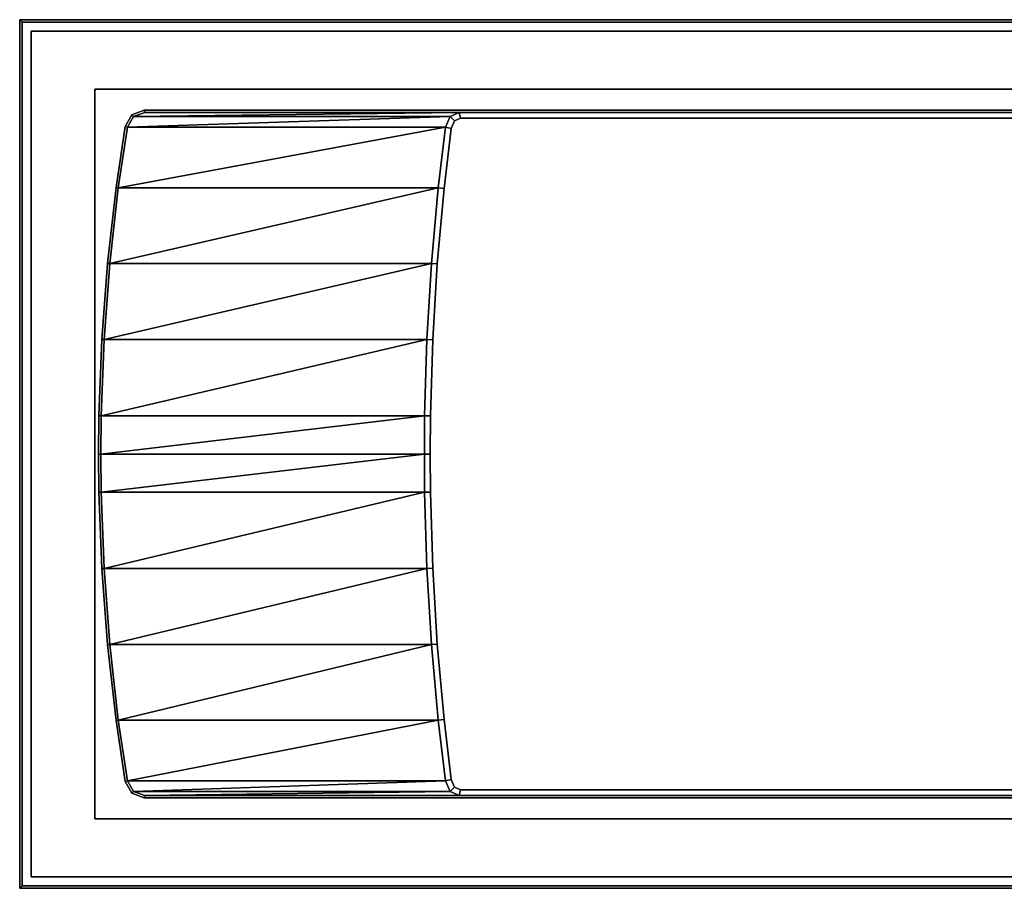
# Model space of a CAD drawing. Extents: x 0 to 1.7, y -0.75 to 0.
# Tile 1 of 5: x 0 to 0.85, y -0.75 to 0. Entities that reach past the tile are written whole.
import ezdxf

# ---------------------------------------------------------------- set-up
doc = ezdxf.new("R2010")
doc.units = 0
for name, color, linetype in [('L10_WANNE_700027_1', 7, 'CONTINUOUS'), ('L3_RAHMEN_700027', 7, 'CONTINUOUS'), ('L4_BODEN_700027', 7, 'CONTINUOUS'), ('L5_WANNE_700027_6', 7, 'CONTINUOUS'), ('L6_WANNE_700027_5', 7, 'CONTINUOUS'), ('L7_WANNE_700027_4', 7, 'CONTINUOUS'), ('L8_WANNE_700027_3', 7, 'CONTINUOUS'), ('L9_WANNE_700027_2', 7, 'CONTINUOUS')]:
    doc.layers.add(name, color=color, linetype=linetype)

msp = doc.modelspace()

# ---------------------------------------------------------------- linework, layer by layer
at = {"layer": 'L10_WANNE_700027_1', "color": 7, "invisible_edges": 12}
for points in [[(0, 0, 0.5581), (1.7, 0, 0.5581), (1.7, 0, 0.5251), (0, 0, 0.5581)], [(1.7, 0, 0.5251), (0, 0, 0.5251), (0, 0, 0.5581), (1.7, 0, 0.5251)], [(0, -0.75, 0.5581), (0, 0, 0.5581), (0, 0, 0.5251), (0, -0.75, 0.5581)], [(0, 0, 0.5251), (0, -0.75, 0.5251), (0, -0.75, 0.5581), (0, 0, 0.5251)], [(1.7, 0, 0.5581), (0, 0, 0.5581), (0.002, -0.002, 0.5601), (1.7, 0, 0.5581)], [(0, 0, 0.5581), (0, -0.75, 0.5581), (0.002, -0.748, 0.5601), (0, 0, 0.5581)], [(0.002, -0.748, 0.5601), (0.002, -0.002, 0.5601), (0, 0, 0.5581), (0.002, -0.748, 0.5601)], [(0.002, -0.002, 0.5601), (1.698, -0.002, 0.5601), (1.7, 0, 0.5581), (0.002, -0.002, 0.5601)], [(0, -0.75, 0.5581), (1.7, -0.75, 0.5581), (1.698, -0.748, 0.5601), (0, -0.75, 0.5581)], [(1.698, -0.748, 0.5601), (0.002, -0.748, 0.5601), (0, -0.75, 0.5581), (1.698, -0.748, 0.5601)], [(1.7, -0.75, 0.5581), (0, -0.75, 0.5581), (0, -0.75, 0.5251), (1.7, -0.75, 0.5581)], [(0, -0.75, 0.5251), (1.7, -0.75, 0.5251), (1.7, -0.75, 0.5581), (0, -0.75, 0.5251)]]:
    msp.add_3dface(points, dxfattribs=at)
at = {"layer": 'L3_RAHMEN_700027', "color": 251, "invisible_edges": 12}
for points in [[(0.01, -0.01, 0.5251), (1.69, -0.01, 0.5251), (1.69, -0.01), (0.01, -0.01, 0.5251)], [(1.69, -0.01), (0.01, -0.01), (0.01, -0.01, 0.5251), (1.69, -0.01)], [(0.01, -0.74, 0.5251), (0.01, -0.01, 0.5251), (0.01, -0.01), (0.01, -0.74, 0.5251)], [(0.01, -0.01), (0.01, -0.74), (0.01, -0.74, 0.5251), (0.01, -0.01)], [(1.69, -0.74, 0.5251), (0.01, -0.74, 0.5251), (0.01, -0.74), (1.69, -0.74, 0.5251)], [(0.01, -0.74), (1.69, -0.74), (1.69, -0.74, 0.5251), (0.01, -0.74)]]:
    msp.add_3dface(points, dxfattribs=at)
at = {"layer": 'L4_BODEN_700027', "color": 251, "invisible_edges": 12}
for points in [[(0.01, -0.74), (0.01, -0.01), (1.69, -0.01), (0.01, -0.74)], [(1.69, -0.01), (1.69, -0.74), (0.01, -0.74), (1.69, -0.01)]]:
    msp.add_3dface(points, dxfattribs=at)
at = {"layer": 'L5_WANNE_700027_6', "color": 7}
for points, invisible_edges in [([(0.002, -0.002, 0.5601), (0.096728, -0.08201, 0.5601), (0.10754, -0.078, 0.5601), (0.002, -0.002, 0.5601)], 13), ([(0.091145, -0.0921, 0.5601), (0.096728, -0.08201, 0.5601), (0.002, -0.002, 0.5601), (0.091145, -0.0921, 0.5601)], 14), ([(1.698, -0.002, 0.5601), (0.002, -0.002, 0.5601), (0.10754, -0.078, 0.5601), (1.698, -0.002, 0.5601)], 14), ([(0.083155, -0.14486, 0.5601), (0.091145, -0.0921, 0.5601), (0.002, -0.002, 0.5601), (0.083155, -0.14486, 0.5601)], 14), ([(0.075737, -0.210382, 0.5601), (0.083155, -0.14486, 0.5601), (0.002, -0.002, 0.5601), (0.075737, -0.210382, 0.5601)], 14), ([(0.070786, -0.276136, 0.5601), (0.075737, -0.210382, 0.5601), (0.002, -0.002, 0.5601), (0.070786, -0.276136, 0.5601)], 14), ([(0.06831, -0.34202, 0.5601), (0.070786, -0.276136, 0.5601), (0.002, -0.002, 0.5601), (0.06831, -0.34202, 0.5601)], 14), ([(0.068, -0.375, 0.5601), (0.06831, -0.34202, 0.5601), (0.002, -0.002, 0.5601), (0.068, -0.375, 0.5601)], 14), ([(0.06831, -0.40798, 0.5601), (0.068, -0.375, 0.5601), (0.002, -0.002, 0.5601), (0.06831, -0.40798, 0.5601)], 14), ([(0.070786, -0.473864, 0.5601), (0.06831, -0.40798, 0.5601), (0.002, -0.002, 0.5601), (0.070786, -0.473864, 0.5601)], 14), ([(0.075737, -0.539618, 0.5601), (0.070786, -0.473864, 0.5601), (0.002, -0.002, 0.5601), (0.075737, -0.539618, 0.5601)], 14), ([(0.083155, -0.60514, 0.5601), (0.075737, -0.539618, 0.5601), (0.002, -0.002, 0.5601), (0.083155, -0.60514, 0.5601)], 14), ([(0.083155, -0.60514, 0.5601), (0.002, -0.002, 0.5601), (0.002, -0.748, 0.5601), (0.083155, -0.60514, 0.5601)], 13), ([(1.698, -0.002, 0.5601), (0.10754, -0.078, 0.5601), (1.573905, -0.078, 0.5601), (1.698, -0.002, 0.5601)], 13), ([(0.091145, -0.6579, 0.5601), (0.083155, -0.60514, 0.5601), (0.002, -0.748, 0.5601), (0.091145, -0.6579, 0.5601)], 14), ([(0.096728, -0.66799, 0.5601), (0.091145, -0.6579, 0.5601), (0.002, -0.748, 0.5601), (0.096728, -0.66799, 0.5601)], 14), ([(0.10754, -0.672, 0.5601), (0.096728, -0.66799, 0.5601), (0.002, -0.748, 0.5601), (0.10754, -0.672, 0.5601)], 14), ([(1.573905, -0.672, 0.5601), (0.10754, -0.672, 0.5601), (0.002, -0.748, 0.5601), (1.573905, -0.672, 0.5601)], 14), ([(1.573905, -0.672, 0.5601), (0.002, -0.748, 0.5601), (1.698, -0.748, 0.5601), (1.573905, -0.672, 0.5601)], 13)]:
    msp.add_3dface(points, dxfattribs=dict(at, invisible_edges=invisible_edges))
at = {"layer": 'L6_WANNE_700027_5', "color": 7}
for points, invisible_edges in [([(0.096728, -0.08201, 0.5601), (0.091145, -0.0921, 0.5601), (0.093069, -0.092754, 0.5581), (0.096728, -0.08201, 0.5601)], 12), ([(0.093069, -0.092754, 0.5581), (0.098119, -0.083627, 0.5581), (0.096728, -0.08201, 0.5601), (0.093069, -0.092754, 0.5581)], 12), ([(0.093069, -0.092754, 0.5581), (0.371676, -0.083627, 0.1051), (0.098119, -0.083627, 0.5581), (0.093069, -0.092754, 0.5581)], 8), ([(0.367661, -0.092754, 0.1051), (0.371676, -0.083627, 0.1051), (0.093069, -0.092754, 0.5581), (0.367661, -0.092754, 0.1051)], 8), ([(0.107541, -0.078, 0.5601), (0.096728, -0.08201, 0.5601), (0.098119, -0.083627, 0.5581), (0.107541, -0.078, 0.5601)], 12), ([(0.098119, -0.083627, 0.5581), (0.107899, -0.08, 0.5581), (0.107541, -0.078, 0.5601), (0.098119, -0.083627, 0.5581)], 12), ([(0.098119, -0.083627, 0.5581), (0.37945, -0.08, 0.1051), (0.107899, -0.08, 0.5581), (0.098119, -0.083627, 0.5581)], 8), ([(0.371676, -0.083627, 0.1051), (0.37945, -0.08, 0.1051), (0.098119, -0.083627, 0.5581), (0.371676, -0.083627, 0.1051)], 8), ([(1.573905, -0.078, 0.5601), (0.107541, -0.078, 0.5601), (0.107899, -0.08, 0.5581), (1.573905, -0.078, 0.5601)], 12), ([(0.107899, -0.08, 0.5581), (1.573577, -0.08, 0.5581), (1.573905, -0.078, 0.5601), (0.107899, -0.08, 0.5581)], 12), ([(0.107899, -0.08, 0.5581), (0.37945, -0.08, 0.1051), (1.544475, -0.08, 0.1051), (0.107899, -0.08, 0.5581)], 12), ([(1.544475, -0.08, 0.1051), (1.573577, -0.08, 0.5581), (0.107899, -0.08, 0.5581), (1.544475, -0.08, 0.1051)], 12), ([(0.375495, -0.087363, 0.1001), (0.371676, -0.083627, 0.1051), (0.367661, -0.092754, 0.1051), (0.375495, -0.087363, 0.1001)], 12), ([(0.380559, -0.085, 0.1001), (0.37945, -0.08, 0.1051), (0.371676, -0.083627, 0.1051), (0.380559, -0.085, 0.1001)], 12), ([(0.371676, -0.083627, 0.1051), (0.375495, -0.087363, 0.1001), (0.380559, -0.085, 0.1001), (0.371676, -0.083627, 0.1051)], 12), ([(1.543458, -0.085, 0.1001), (0.380559, -0.085, 0.1001), (0.375495, -0.087363, 0.1001), (1.543458, -0.085, 0.1001)], 12), ([(1.551235, -0.092764, 0.1001), (1.543458, -0.085, 0.1001), (0.375495, -0.087363, 0.1001), (1.551235, -0.092764, 0.1001)], 15), ([(0.37945, -0.08, 0.1051), (0.380559, -0.085, 0.1001), (1.543458, -0.085, 0.1001), (0.37945, -0.08, 0.1051)], 12), ([(1.543458, -0.085, 0.1001), (1.544475, -0.08, 0.1051), (0.37945, -0.08, 0.1051), (1.543458, -0.085, 0.1001)], 12), ([(0.091145, -0.0921, 0.5601), (0.083155, -0.14486, 0.5601), (0.085138, -0.145123, 0.5581), (0.091145, -0.0921, 0.5601)], 12), ([(0.085138, -0.145123, 0.5581), (0.093069, -0.092754, 0.5581), (0.091145, -0.0921, 0.5601), (0.085138, -0.145123, 0.5581)], 12), ([(0.085138, -0.145123, 0.5581), (0.367661, -0.092754, 0.1051), (0.093069, -0.092754, 0.5581), (0.085138, -0.145123, 0.5581)], 8), ([(0.361357, -0.145123, 0.1051), (0.367661, -0.092754, 0.1051), (0.085138, -0.145123, 0.5581), (0.361357, -0.145123, 0.1051)], 8), ([(0.375495, -0.087363, 0.1001), (0.36633, -0.145646, 0.1001), (0.354325, -0.375, 0.1001), (0.375495, -0.087363, 0.1001)], 15), ([(0.375495, -0.087363, 0.1001), (0.354325, -0.375, 0.1001), (1.543458, -0.665, 0.1001), (0.375495, -0.087363, 0.1001)], 15), ([(0.372536, -0.094088, 0.1001), (0.367661, -0.092754, 0.1051), (0.361357, -0.145123, 0.1051), (0.372536, -0.094088, 0.1001)], 12), ([(0.375495, -0.087363, 0.1001), (0.372536, -0.094088, 0.1001), (0.36633, -0.145646, 0.1001), (0.375495, -0.087363, 0.1001)], 12), ([(0.367661, -0.092754, 0.1051), (0.372536, -0.094088, 0.1001), (0.375495, -0.087363, 0.1001), (0.367661, -0.092754, 0.1051)], 12), ([(1.583881, -0.34189, 0.1001), (1.551235, -0.092764, 0.1001), (0.375495, -0.087363, 0.1001), (1.583881, -0.34189, 0.1001)], 15), ([(1.543458, -0.665, 0.1001), (1.583881, -0.34189, 0.1001), (0.375495, -0.087363, 0.1001), (1.543458, -0.665, 0.1001)], 15), ([(0.361357, -0.145123, 0.1051), (0.36633, -0.145646, 0.1001), (0.372536, -0.094088, 0.1001), (0.361357, -0.145123, 0.1051)], 12), ([(0.083155, -0.14486, 0.5601), (0.075737, -0.210382, 0.5601), (0.077729, -0.21057, 0.5581), (0.083155, -0.14486, 0.5601)], 12), ([(0.077729, -0.21057, 0.5581), (0.085138, -0.145123, 0.5581), (0.083155, -0.14486, 0.5601), (0.077729, -0.21057, 0.5581)], 12), ([(0.077729, -0.21057, 0.5581), (0.361357, -0.145123, 0.1051), (0.085138, -0.145123, 0.5581), (0.077729, -0.21057, 0.5581)], 8), ([(0.355468, -0.21057, 0.1051), (0.361357, -0.145123, 0.1051), (0.077729, -0.21057, 0.5581), (0.355468, -0.21057, 0.1051)], 8), ([(0.36633, -0.145646, 0.1001), (0.356533, -0.276473, 0.1001), (0.354325, -0.375, 0.1001), (0.36633, -0.145646, 0.1001)], 15), ([(0.36633, -0.145646, 0.1001), (0.361357, -0.145123, 0.1051), (0.355468, -0.21057, 0.1051), (0.36633, -0.145646, 0.1001)], 12), ([(0.355468, -0.21057, 0.1051), (0.360454, -0.210943, 0.1001), (0.36633, -0.145646, 0.1001), (0.355468, -0.21057, 0.1051)], 12), ([(0.36633, -0.145646, 0.1001), (0.360454, -0.210943, 0.1001), (0.356533, -0.276473, 0.1001), (0.36633, -0.145646, 0.1001)], 12), ([(0.075737, -0.210382, 0.5601), (0.070787, -0.276136, 0.5601), (0.072784, -0.276249, 0.5581), (0.075737, -0.210382, 0.5601)], 12), ([(0.072784, -0.276249, 0.5581), (0.077729, -0.21057, 0.5581), (0.075737, -0.210382, 0.5601), (0.072784, -0.276249, 0.5581)], 12), ([(0.072784, -0.276249, 0.5581), (0.355468, -0.21057, 0.1051), (0.077729, -0.21057, 0.5581), (0.072784, -0.276249, 0.5581)], 8), ([(0.351537, -0.276249, 0.1051), (0.355468, -0.21057, 0.1051), (0.072784, -0.276249, 0.5581), (0.351537, -0.276249, 0.1051)], 8), ([(0.360454, -0.210943, 0.1001), (0.355468, -0.21057, 0.1051), (0.351537, -0.276249, 0.1051), (0.360454, -0.210943, 0.1001)], 12), ([(0.351537, -0.276249, 0.1051), (0.356533, -0.276473, 0.1001), (0.360454, -0.210943, 0.1001), (0.351537, -0.276249, 0.1051)], 12), ([(0.070787, -0.276136, 0.5601), (0.06831, -0.34202, 0.5601), (0.070309, -0.342067, 0.5581), (0.070787, -0.276136, 0.5601)], 12), ([(0.070309, -0.342067, 0.5581), (0.072784, -0.276249, 0.5581), (0.070787, -0.276136, 0.5601), (0.070309, -0.342067, 0.5581)], 12), ([(0.070309, -0.342067, 0.5581), (0.351537, -0.276249, 0.1051), (0.072784, -0.276249, 0.5581), (0.070309, -0.342067, 0.5581)], 8), ([(0.34957, -0.342067, 0.1051), (0.351537, -0.276249, 0.1051), (0.070309, -0.342067, 0.5581), (0.34957, -0.342067, 0.1051)], 8), ([(0.356533, -0.276473, 0.1001), (0.351537, -0.276249, 0.1051), (0.34957, -0.342067, 0.1051), (0.356533, -0.276473, 0.1001)], 12), ([(0.34957, -0.342067, 0.1051), (0.35457, -0.342161, 0.1001), (0.356533, -0.276473, 0.1001), (0.34957, -0.342067, 0.1051)], 12), ([(0.356533, -0.276473, 0.1001), (0.35457, -0.342161, 0.1001), (0.354325, -0.375, 0.1001), (0.356533, -0.276473, 0.1001)], 12), ([(0.06831, -0.34202, 0.5601), (0.068, -0.375, 0.5601), (0.07, -0.375, 0.5581), (0.06831, -0.34202, 0.5601)], 12), ([(0.07, -0.375, 0.5581), (0.070309, -0.342067, 0.5581), (0.06831, -0.34202, 0.5601), (0.07, -0.375, 0.5581)], 12), ([(0.07, -0.375, 0.5581), (0.34957, -0.342067, 0.1051), (0.070309, -0.342067, 0.5581), (0.07, -0.375, 0.5581)], 8), ([(0.349324, -0.375, 0.1051), (0.34957, -0.342067, 0.1051), (0.07, -0.375, 0.5581), (0.349324, -0.375, 0.1051)], 8), ([(0.35457, -0.342161, 0.1001), (0.34957, -0.342067, 0.1051), (0.349324, -0.375, 0.1051), (0.35457, -0.342161, 0.1001)], 12), ([(0.349324, -0.375, 0.1051), (0.354325, -0.375, 0.1001), (0.35457, -0.342161, 0.1001), (0.349324, -0.375, 0.1051)], 12), ([(0.070309, -0.407933, 0.5581), (0.07, -0.375, 0.5581), (0.068, -0.375, 0.5601), (0.070309, -0.407933, 0.5581)], 12), ([(0.068, -0.375, 0.5601), (0.06831, -0.40798, 0.5601), (0.070309, -0.407933, 0.5581), (0.068, -0.375, 0.5601)], 12), ([(0.070309, -0.407933, 0.5581), (0.349324, -0.375, 0.1051), (0.07, -0.375, 0.5581), (0.070309, -0.407933, 0.5581)], 8), ([(0.34957, -0.407933, 0.1051), (0.349324, -0.375, 0.1051), (0.070309, -0.407933, 0.5581), (0.34957, -0.407933, 0.1051)], 8), ([(0.354325, -0.375, 0.1001), (0.349324, -0.375, 0.1051), (0.34957, -0.407933, 0.1051), (0.354325, -0.375, 0.1001)], 12), ([(0.34957, -0.407933, 0.1051), (0.35457, -0.407839, 0.1001), (0.354325, -0.375, 0.1001), (0.34957, -0.407933, 0.1051)], 12), ([(0.354325, -0.375, 0.1001), (0.35457, -0.407839, 0.1001), (0.356533, -0.473527, 0.1001), (0.354325, -0.375, 0.1001)], 12), ([(0.354325, -0.375, 0.1001), (0.356533, -0.473527, 0.1001), (0.36633, -0.604354, 0.1001), (0.354325, -0.375, 0.1001)], 15), ([(0.354325, -0.375, 0.1001), (0.36633, -0.604354, 0.1001), (1.543458, -0.665, 0.1001), (0.354325, -0.375, 0.1001)], 15), ([(0.072784, -0.473751, 0.5581), (0.070309, -0.407933, 0.5581), (0.06831, -0.40798, 0.5601), (0.072784, -0.473751, 0.5581)], 12), ([(0.06831, -0.40798, 0.5601), (0.070787, -0.473864, 0.5601), (0.072784, -0.473751, 0.5581), (0.06831, -0.40798, 0.5601)], 12), ([(0.072784, -0.473751, 0.5581), (0.34957, -0.407933, 0.1051), (0.070309, -0.407933, 0.5581), (0.072784, -0.473751, 0.5581)], 8), ([(0.351537, -0.473751, 0.1051), (0.34957, -0.407933, 0.1051), (0.072784, -0.473751, 0.5581), (0.351537, -0.473751, 0.1051)], 8), ([(0.35457, -0.407839, 0.1001), (0.34957, -0.407933, 0.1051), (0.351537, -0.473751, 0.1051), (0.35457, -0.407839, 0.1001)], 12), ([(0.351537, -0.473751, 0.1051), (0.356533, -0.473527, 0.1001), (0.35457, -0.407839, 0.1001), (0.351537, -0.473751, 0.1051)], 12), ([(0.077729, -0.53943, 0.5581), (0.072784, -0.473751, 0.5581), (0.070787, -0.473864, 0.5601), (0.077729, -0.53943, 0.5581)], 12), ([(0.070787, -0.473864, 0.5601), (0.075737, -0.539618, 0.5601), (0.077729, -0.53943, 0.5581), (0.070787, -0.473864, 0.5601)], 12), ([(0.077729, -0.53943, 0.5581), (0.351537, -0.473751, 0.1051), (0.072784, -0.473751, 0.5581), (0.077729, -0.53943, 0.5581)], 8), ([(0.355468, -0.53943, 0.1051), (0.351537, -0.473751, 0.1051), (0.077729, -0.53943, 0.5581), (0.355468, -0.53943, 0.1051)], 8), ([(0.356533, -0.473527, 0.1001), (0.351537, -0.473751, 0.1051), (0.355468, -0.53943, 0.1051), (0.356533, -0.473527, 0.1001)], 12), ([(0.355468, -0.53943, 0.1051), (0.360454, -0.539057, 0.1001), (0.356533, -0.473527, 0.1001), (0.355468, -0.53943, 0.1051)], 12), ([(0.356533, -0.473527, 0.1001), (0.360454, -0.539057, 0.1001), (0.36633, -0.604354, 0.1001), (0.356533, -0.473527, 0.1001)], 12), ([(0.085138, -0.604877, 0.5581), (0.077729, -0.53943, 0.5581), (0.075737, -0.539618, 0.5601), (0.085138, -0.604877, 0.5581)], 12), ([(0.075737, -0.539618, 0.5601), (0.083155, -0.60514, 0.5601), (0.085138, -0.604877, 0.5581), (0.075737, -0.539618, 0.5601)], 12), ([(0.085138, -0.604877, 0.5581), (0.355468, -0.53943, 0.1051), (0.077729, -0.53943, 0.5581), (0.085138, -0.604877, 0.5581)], 8), ([(0.361357, -0.604877, 0.1051), (0.355468, -0.53943, 0.1051), (0.085138, -0.604877, 0.5581), (0.361357, -0.604877, 0.1051)], 8), ([(0.360454, -0.539057, 0.1001), (0.355468, -0.53943, 0.1051), (0.361357, -0.604877, 0.1051), (0.360454, -0.539057, 0.1001)], 12), ([(0.361357, -0.604877, 0.1051), (0.36633, -0.604354, 0.1001), (0.360454, -0.539057, 0.1001), (0.361357, -0.604877, 0.1051)], 12), ([(0.093069, -0.657246, 0.5581), (0.085138, -0.604877, 0.5581), (0.083155, -0.60514, 0.5601), (0.093069, -0.657246, 0.5581)], 12), ([(0.083155, -0.60514, 0.5601), (0.091145, -0.6579, 0.5601), (0.093069, -0.657246, 0.5581), (0.083155, -0.60514, 0.5601)], 12), ([(0.093069, -0.657246, 0.5581), (0.361357, -0.604877, 0.1051), (0.085138, -0.604877, 0.5581), (0.093069, -0.657246, 0.5581)], 8), ([(0.367661, -0.657246, 0.1051), (0.361357, -0.604877, 0.1051), (0.093069, -0.657246, 0.5581), (0.367661, -0.657246, 0.1051)], 8), ([(0.36633, -0.604354, 0.1001), (0.361357, -0.604877, 0.1051), (0.367661, -0.657246, 0.1051), (0.36633, -0.604354, 0.1001)], 12), ([(0.367661, -0.657246, 0.1051), (0.372536, -0.655912, 0.1001), (0.36633, -0.604354, 0.1001), (0.367661, -0.657246, 0.1051)], 12), ([(0.36633, -0.604354, 0.1001), (0.372536, -0.655912, 0.1001), (0.375495, -0.662637, 0.1001), (0.36633, -0.604354, 0.1001)], 12), ([(0.36633, -0.604354, 0.1001), (0.375495, -0.662637, 0.1001), (1.543458, -0.665, 0.1001), (0.36633, -0.604354, 0.1001)], 15), ([(0.098119, -0.666373, 0.5581), (0.093069, -0.657246, 0.5581), (0.091145, -0.6579, 0.5601), (0.098119, -0.666373, 0.5581)], 12), ([(0.091145, -0.6579, 0.5601), (0.096728, -0.66799, 0.5601), (0.098119, -0.666373, 0.5581), (0.091145, -0.6579, 0.5601)], 12), ([(0.098119, -0.666373, 0.5581), (0.367661, -0.657246, 0.1051), (0.093069, -0.657246, 0.5581), (0.098119, -0.666373, 0.5581)], 8), ([(0.371676, -0.666373, 0.1051), (0.367661, -0.657246, 0.1051), (0.098119, -0.666373, 0.5581), (0.371676, -0.666373, 0.1051)], 8), ([(0.372536, -0.655912, 0.1001), (0.367661, -0.657246, 0.1051), (0.371676, -0.666373, 0.1051), (0.372536, -0.655912, 0.1001)], 12), ([(0.371676, -0.666373, 0.1051), (0.375495, -0.662637, 0.1001), (0.372536, -0.655912, 0.1001), (0.371676, -0.666373, 0.1051)], 12), ([(0.375495, -0.662637, 0.1001), (0.371676, -0.666373, 0.1051), (0.37945, -0.67, 0.1051), (0.375495, -0.662637, 0.1001)], 12), ([(0.37945, -0.67, 0.1051), (0.380559, -0.665, 0.1001), (0.375495, -0.662637, 0.1001), (0.37945, -0.67, 0.1051)], 12), ([(0.375495, -0.662637, 0.1001), (0.380559, -0.665, 0.1001), (1.543458, -0.665, 0.1001), (0.375495, -0.662637, 0.1001)], 12), ([(0.107899, -0.67, 0.5581), (0.098119, -0.666373, 0.5581), (0.096728, -0.66799, 0.5601), (0.107899, -0.67, 0.5581)], 12), ([(0.096728, -0.66799, 0.5601), (0.107541, -0.672, 0.5601), (0.107899, -0.67, 0.5581), (0.096728, -0.66799, 0.5601)], 12), ([(0.107899, -0.67, 0.5581), (0.371676, -0.666373, 0.1051), (0.098119, -0.666373, 0.5581), (0.107899, -0.67, 0.5581)], 8), ([(1.573577, -0.67, 0.5581), (0.107899, -0.67, 0.5581), (0.107541, -0.672, 0.5601), (1.573577, -0.67, 0.5581)], 12), ([(0.107541, -0.672, 0.5601), (1.573905, -0.672, 0.5601), (1.573577, -0.67, 0.5581), (0.107541, -0.672, 0.5601)], 12), ([(0.37945, -0.67, 0.1051), (0.371676, -0.666373, 0.1051), (0.107899, -0.67, 0.5581), (0.37945, -0.67, 0.1051)], 8), ([(0.37945, -0.67, 0.1051), (0.107899, -0.67, 0.5581), (1.573577, -0.67, 0.5581), (0.37945, -0.67, 0.1051)], 12), ([(0.380559, -0.665, 0.1001), (0.37945, -0.67, 0.1051), (1.544475, -0.67, 0.1051), (0.380559, -0.665, 0.1001)], 12), ([(1.573577, -0.67, 0.5581), (1.544475, -0.67, 0.1051), (0.37945, -0.67, 0.1051), (1.573577, -0.67, 0.5581)], 12), ([(1.544475, -0.67, 0.1051), (1.543458, -0.665, 0.1001), (0.380559, -0.665, 0.1001), (1.544475, -0.67, 0.1051)], 12)]:
    msp.add_3dface(points, dxfattribs=dict(at, invisible_edges=invisible_edges))
at = {"layer": 'L7_WANNE_700027_4', "color": 7, "invisible_edges": 12}
for points in [[(0.065, -0.69, 0.0001), (0.065, -0.06, 0.0001), (1.64, -0.06, 0.0001), (0.065, -0.69, 0.0001)], [(1.64, -0.06, 0.0001), (1.64, -0.69, 0.0001), (0.065, -0.69, 0.0001), (1.64, -0.06, 0.0001)]]:
    msp.add_3dface(points, dxfattribs=at)
at = {"layer": 'L8_WANNE_700027_3', "color": 7, "invisible_edges": 12}
for points in [[(0.065, -0.06, 0.5251), (1.64, -0.06, 0.5251), (1.64, -0.06, 0.0001), (0.065, -0.06, 0.5251)], [(1.64, -0.06, 0.0001), (0.065, -0.06, 0.0001), (0.065, -0.06, 0.5251), (1.64, -0.06, 0.0001)], [(0.065, -0.69, 0.5251), (0.065, -0.06, 0.5251), (0.065, -0.06, 0.0001), (0.065, -0.69, 0.5251)], [(0.065, -0.06, 0.0001), (0.065, -0.69, 0.0001), (0.065, -0.69, 0.5251), (0.065, -0.06, 0.0001)], [(1.64, -0.69, 0.5251), (0.065, -0.69, 0.5251), (0.065, -0.69, 0.0001), (1.64, -0.69, 0.5251)], [(0.065, -0.69, 0.0001), (1.64, -0.69, 0.0001), (1.64, -0.69, 0.5251), (0.065, -0.69, 0.0001)]]:
    msp.add_3dface(points, dxfattribs=at)
at = {"layer": 'L9_WANNE_700027_2', "color": 7}
for points, invisible_edges in [([(0, 0, 0.5251), (1.7, 0, 0.5251), (1.64, -0.06, 0.5251), (0, 0, 0.5251)], 14), ([(0, 0, 0.5251), (1.64, -0.06, 0.5251), (0.065, -0.06, 0.5251), (0, 0, 0.5251)], 13), ([(0.065, -0.06, 0.5251), (0, -0.75, 0.5251), (0, 0, 0.5251), (0.065, -0.06, 0.5251)], 13), ([(0.065, -0.06, 0.5251), (0.065, -0.69, 0.5251), (0, -0.75, 0.5251), (0.065, -0.06, 0.5251)], 14), ([(0.065, -0.69, 0.5251), (1.7, -0.75, 0.5251), (0, -0.75, 0.5251), (0.065, -0.69, 0.5251)], 13), ([(0.065, -0.69, 0.5251), (1.64, -0.69, 0.5251), (1.7, -0.75, 0.5251), (0.065, -0.69, 0.5251)], 14)]:
    msp.add_3dface(points, dxfattribs=dict(at, invisible_edges=invisible_edges))

doc.saveas('drawing.dxf')
